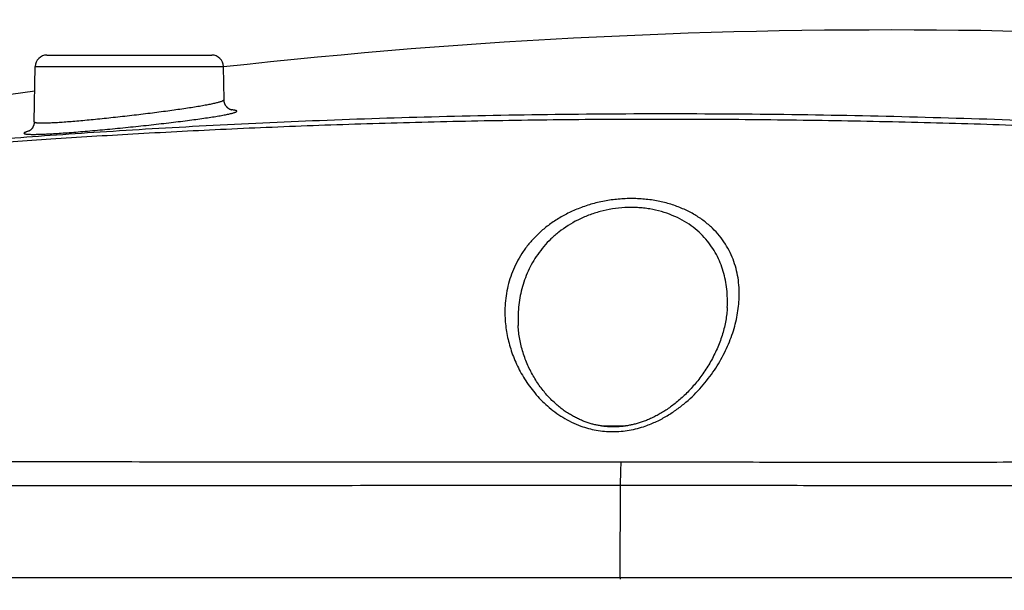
# Model space of a CAD drawing. Header units: millimetres. Extents: x 5828 to 6704, y 123 to 421.
# Tile 201 of 256: x 6556.69 to 6558.79, y 219.08 to 220.29. Entities that reach past the tile are written whole.
import ezdxf

# ---------------------------------------------------------------- set-up
doc = ezdxf.new("R2010")
doc.units = ezdxf.units.MM
for name, color, linetype in [('外形图', 7, 'Continuous'), ('尺寸标注', 7, 'Continuous'), ('运动范围', 7, 'Continuous')]:
    doc.layers.add(name, color=color, linetype=linetype)
doc.styles.add('微软雅黑', font='msyh.ttc', dxfattribs={"height": 1.5})
doc.dimstyles.new('尺寸标注_1_20比例', dxfattribs={"dimtxt": 1.5, "dimasz": 1.25, "dimexe": 0.5, "dimexo": 0.4, "dimgap": 0.5, "dimtad": 1, "dimdec": 1, "dimlfac": 20, "dimdsep": 46, "dimtxsty": '微软雅黑', "dimcen": 0.09, "dimadec": 0, "dimazin": 0, "dimtp": 0.01, "dimtm": 0.01, "dimtfac": 1, "dimtdec": 1, "dimtofl": 0, "dimtmove": 0, "dimatfit": 3, "dimfxl": 1, "dimtolj": 1, "dimarcsym": 0})

# ---------------------------------------------------------------- blocks, each defined once
blk = doc.blocks.new('*D1145')
at = {"layer": 'Defpoints', "color": 0}
for p in [(6564.9775, 227.1499), (6618.6004, 224.7716), (6488.2514, 214.3423), (6559.4529, 214.3423), (6635.7237, 214.3423)]:
    blk.add_point(p, dxfattribs=at)
at = {"layer": '尺寸标注', "color": 0, "lineweight": -2}
blk.add_arc((6559.4529, 214.3423), 13.9483, 15.13637, 174.86363, dxfattribs=at)
at = {"layer": '尺寸标注', "color": 0}
for points in [[(6572.7139, 217.9391), (6573.1206, 218.0298), (6573.1893, 216.7644)], [(6545.3524, 215.6004), (6545.7687, 215.5817), (6545.5045, 214.3423)]]:
    blk.add_solid(points, dxfattribs=at)
at = {"layer": '尺寸标注', "color": 0, "insert": (6557.2583, 229.4032), "char_height": 1.5, "attachment_point": 5, "rotation": 8.2904, "style": '微软雅黑'}
blk.add_mtext('\\A1;{\\fAlibaba PuHuiTi 3.0 55 Regular|b0|i0|c134|p18;-\\A1;170%%d}', dxfattribs=at)

msp = doc.modelspace()

# ---------------------------------------------------------------- linework, layer by layer
at = {"layer": '外形图', "linetype": 'ByBlock'}
for p, q in [((6556.7524, 220.2173), (6557.1033, 220.2173)), ((6556.7254, 220.0752), (6556.7274, 220.1927)), ((6556.7274, 220.1927), (6557.1283, 220.1927)), ((6557.1295, 220.1223), (6557.1283, 220.1927)), ((6556.7265, 220.1406), (6556.6754, 220.1332)), ((6557.7559, 219.6606), (6557.7562, 219.641)), ((6557.9336, 219.4273), (6557.985, 219.4273)), ((6557.9732, 219.1039), (6557.9743, 219.3005)), ((6557.9732, 219.1039), (6555.0908, 219.1036))]:
    msp.add_line(p, q, dxfattribs=at)
for points in [[(6558.8358, 220.2676), (6558.7888, 220.2685), (6558.7417, 220.2693), (6558.6944, 220.27), (6558.647, 220.2704), (6558.5996, 220.2707), (6558.5519, 220.2708), (6558.5042, 220.2707), (6558.4564, 220.2705), (6558.4084, 220.2701), (6558.3603, 220.2695), (6558.3121, 220.2687), (6558.2639, 220.2677), (6558.2155, 220.2665), (6558.167, 220.2652), (6558.1184, 220.2637), (6558.0697, 220.2619), (6558.0209, 220.26), (6557.972, 220.2579), (6557.923, 220.2556), (6557.874, 220.2531), (6557.8248, 220.2505), (6557.7756, 220.2476), (6557.7263, 220.2445), (6557.6769, 220.2413), (6557.6274, 220.2378), (6557.5778, 220.2341), (6557.5282, 220.2303), (6557.4785, 220.2262), (6557.4287, 220.2219), (6557.3788, 220.2174), (6557.3289, 220.2128), (6557.2789, 220.2079), (6557.2289, 220.2028), (6557.1788, 220.1975), (6557.1283, 220.192)], [(6557.1458, 220.1001), (6557.1458, 220.1001), (6557.1458, 220.1001), (6557.1458, 220.1001), (6557.1457, 220.1001), (6557.1456, 220.1001), (6557.1456, 220.1001), (6557.1455, 220.1002), (6557.1454, 220.1002), (6557.1452, 220.1002), (6557.1451, 220.1003), (6557.1449, 220.1003), (6557.1448, 220.1004), (6557.1446, 220.1004), (6557.1444, 220.1005), (6557.1442, 220.1006), (6557.1441, 220.1006), (6557.1438, 220.1007), (6557.1436, 220.1008), (6557.1434, 220.1009), (6557.1432, 220.101), (6557.143, 220.1011), (6557.1427, 220.1012), (6557.1425, 220.1013), (6557.1423, 220.1014), (6557.142, 220.1016), (6557.1418, 220.1017), (6557.1415, 220.1018), (6557.1412, 220.102), (6557.141, 220.1021), (6557.1407, 220.1023), (6557.1404, 220.1025), (6557.1401, 220.1027), (6557.1399, 220.1029), (6557.1396, 220.1031), (6557.1393, 220.1033), (6557.139, 220.1035), (6557.1387, 220.1037), (6557.1384, 220.104), (6557.1381, 220.1042), (6557.1377, 220.1045), (6557.1374, 220.1048), (6557.1371, 220.1051), (6557.1368, 220.1054), (6557.1365, 220.1057), (6557.1362, 220.106), (6557.1358, 220.1064), (6557.1355, 220.1067), (6557.1352, 220.1071), (6557.1349, 220.1075), (6557.1346, 220.1079), (6557.1342, 220.1083), (6557.1339, 220.1087), (6557.1336, 220.1092), (6557.1333, 220.1096), (6557.133, 220.1101), (6557.1328, 220.1106), (6557.1325, 220.111), (6557.1322, 220.1115), (6557.132, 220.1121), (6557.1317, 220.1126), (6557.1315, 220.1131), (6557.1313, 220.1136), (6557.1311, 220.1142), (6557.1309, 220.1147), (6557.1307, 220.1153), (6557.1305, 220.1158), (6557.1303, 220.1164), (6557.1302, 220.117), (6557.1301, 220.1176), (6557.1299, 220.1182), (6557.1298, 220.1187), (6557.1297, 220.1193), (6557.1297, 220.1199), (6557.1296, 220.1205), (6557.1296, 220.1211), (6557.1295, 220.1217), (6557.1295, 220.1222)], [(6556.7254, 220.0752), (6556.7254, 220.0746), (6556.7253, 220.074), (6556.7253, 220.0735), (6556.7252, 220.0729), (6556.7252, 220.0723), (6556.7251, 220.0717), (6556.725, 220.0711), (6556.7249, 220.0706), (6556.7247, 220.07), (6556.7246, 220.0695), (6556.7244, 220.0689), (6556.7243, 220.0684), (6556.7241, 220.0678), (6556.7239, 220.0673), (6556.7237, 220.0668), (6556.7235, 220.0663), (6556.7233, 220.0658), (6556.7231, 220.0653), (6556.7229, 220.0649), (6556.7226, 220.0644), (6556.7224, 220.064), (6556.7222, 220.0635), (6556.7219, 220.0631), (6556.7217, 220.0627), (6556.7214, 220.0623), (6556.7212, 220.0619), (6556.7209, 220.0616), (6556.7207, 220.0612), (6556.7204, 220.0609), (6556.7202, 220.0606), (6556.7199, 220.0603), (6556.7196, 220.06), (6556.7194, 220.0597), (6556.7191, 220.0594), (6556.7189, 220.0591), (6556.7187, 220.0589), (6556.7184, 220.0586), (6556.7182, 220.0584), (6556.7179, 220.0582), (6556.7177, 220.0579), (6556.7175, 220.0577), (6556.7172, 220.0575), (6556.717, 220.0573), (6556.7168, 220.0572), (6556.7166, 220.057), (6556.7164, 220.0568), (6556.7162, 220.0567), (6556.7159, 220.0565), (6556.7157, 220.0564), (6556.7155, 220.0562), (6556.7154, 220.0561), (6556.7152, 220.056), (6556.715, 220.0558), (6556.7148, 220.0557), (6556.7146, 220.0556), (6556.7145, 220.0555), (6556.7143, 220.0554), (6556.7142, 220.0553), (6556.714, 220.0553), (6556.7139, 220.0552), (6556.7138, 220.0551), (6556.7136, 220.0551), (6556.7135, 220.055), (6556.7135, 220.055), (6556.7134, 220.0549), (6556.7133, 220.0549), (6556.7133, 220.0549), (6556.7133, 220.0549)], [(6558.2016, 219.6797), (6558.2014, 219.6764), (6558.2011, 219.6729), (6558.2008, 219.6695), (6558.2004, 219.666), (6558.2, 219.6626), (6558.1995, 219.6591), (6558.199, 219.6556), (6558.1984, 219.6521), (6558.1977, 219.6485), (6558.197, 219.645), (6558.1962, 219.6415), (6558.1954, 219.6379), (6558.1945, 219.6343), (6558.1936, 219.6308), (6558.1926, 219.6272), (6558.1916, 219.6237), (6558.1905, 219.6201), (6558.1893, 219.6165), (6558.1881, 219.613), (6558.1869, 219.6094), (6558.1855, 219.6059), (6558.1842, 219.6024), (6558.1828, 219.5988), (6558.1813, 219.5953), (6558.1798, 219.5918), (6558.1782, 219.5883), (6558.1766, 219.5848), (6558.175, 219.5814), (6558.1733, 219.5779), (6558.1715, 219.5745), (6558.1698, 219.5711), (6558.1679, 219.5677), (6558.1661, 219.5643), (6558.1641, 219.561), (6558.1622, 219.5577), (6558.1602, 219.5545), (6558.1582, 219.5512), (6558.1562, 219.548), (6558.1541, 219.5448), (6558.1519, 219.5417), (6558.1498, 219.5386), (6558.1476, 219.5355), (6558.1454, 219.5325), (6558.1432, 219.5295), (6558.1409, 219.5266), (6558.1387, 219.5237), (6558.1364, 219.5208), (6558.134, 219.518), (6558.1317, 219.5152), (6558.1293, 219.5125), (6558.127, 219.5098), (6558.1246, 219.5072), (6558.1222, 219.5046), (6558.1198, 219.502), (6558.1174, 219.4995), (6558.1149, 219.4971), (6558.1125, 219.4947), (6558.1101, 219.4923), (6558.1076, 219.49), (6558.1052, 219.4877), (6558.1027, 219.4855), (6558.1002, 219.4834), (6558.0978, 219.4813), (6558.0953, 219.4792), (6558.0929, 219.4772), (6558.0904, 219.4752), (6558.088, 219.4733), (6558.0855, 219.4714), (6558.0831, 219.4696), (6558.0806, 219.4678), (6558.0782, 219.4661), (6558.0758, 219.4644), (6558.0734, 219.4627), (6558.071, 219.4611), (6558.0686, 219.4596), (6558.0662, 219.4581), (6558.0638, 219.4566), (6558.0614, 219.4552), (6558.059, 219.4538), (6558.0567, 219.4525), (6558.0543, 219.4512), (6558.052, 219.4499), (6558.0497, 219.4487), (6558.0474, 219.4475), (6558.0451, 219.4463), (6558.0428, 219.4452), (6558.0405, 219.4442), (6558.0382, 219.4431), (6558.036, 219.4421), (6558.0337, 219.4412), (6558.0315, 219.4402), (6558.0293, 219.4393), (6558.0271, 219.4385), (6558.0249, 219.4376), (6558.0227, 219.4368), (6558.0205, 219.4361), (6558.0183, 219.4353), (6558.0162, 219.4346), (6558.014, 219.4339), (6558.0119, 219.4333), (6558.0098, 219.4327), (6558.0077, 219.4321), (6558.0055, 219.4315), (6558.0034, 219.431), (6558.0014, 219.4304), (6557.9993, 219.43), (6557.9972, 219.4295), (6557.9952, 219.4291), (6557.9931, 219.4287), (6557.9911, 219.4283), (6557.989, 219.4279), (6557.987, 219.4276)], [(6557.9355, 219.427), (6557.9335, 219.4273), (6557.9315, 219.4276), (6557.9295, 219.428), (6557.9275, 219.4283), (6557.9255, 219.4287), (6557.9235, 219.4291), (6557.9215, 219.4295), (6557.9195, 219.43), (6557.9175, 219.4305), (6557.9155, 219.431), (6557.9135, 219.4315), (6557.9115, 219.4321), (6557.9094, 219.4327), (6557.9074, 219.4333), (6557.9053, 219.434), (6557.9033, 219.4347), (6557.9012, 219.4354), (6557.8992, 219.4361), (6557.8971, 219.4369), (6557.895, 219.4377), (6557.8929, 219.4385), (6557.8908, 219.4394), (6557.8888, 219.4403), (6557.8866, 219.4413), (6557.8845, 219.4422), (6557.8824, 219.4433), (6557.8803, 219.4443), (6557.8782, 219.4454), (6557.876, 219.4465), (6557.8739, 219.4477), (6557.8717, 219.4489), (6557.8696, 219.4501), (6557.8674, 219.4514), (6557.8652, 219.4527), (6557.8631, 219.4541), (6557.8609, 219.4555), (6557.8587, 219.4569), (6557.8565, 219.4584), (6557.8543, 219.4599), (6557.8522, 219.4615), (6557.85, 219.4631), (6557.8478, 219.4648), (6557.8456, 219.4665), (6557.8434, 219.4683), (6557.8412, 219.4701), (6557.839, 219.4719), (6557.8368, 219.4738), (6557.8347, 219.4758), (6557.8325, 219.4778), (6557.8303, 219.4798), (6557.8281, 219.4819), (6557.826, 219.4841), (6557.8238, 219.4863), (6557.8217, 219.4885), (6557.8196, 219.4908), (6557.8175, 219.4932), (6557.8154, 219.4956), (6557.8133, 219.498), (6557.8112, 219.5005), (6557.8092, 219.5031), (6557.8071, 219.5057), (6557.8051, 219.5083), (6557.8031, 219.511), (6557.8011, 219.5137), (6557.7992, 219.5165), (6557.7973, 219.5193), (6557.7954, 219.5222), (6557.7935, 219.5251), (6557.7917, 219.5281), (6557.7899, 219.5311), (6557.7881, 219.5341), (6557.7864, 219.5372), (6557.7847, 219.5403), (6557.7831, 219.5435), (6557.7814, 219.5466), (6557.7799, 219.5499), (6557.7783, 219.5531), (6557.7768, 219.5564), (6557.7754, 219.5598), (6557.774, 219.5631), (6557.7726, 219.5665), (6557.7713, 219.5699), (6557.77, 219.5733), (6557.7688, 219.5768), (6557.7676, 219.5803), (6557.7665, 219.5837), (6557.7655, 219.5873), (6557.7645, 219.5908), (6557.7635, 219.5943), (6557.7626, 219.5979), (6557.7617, 219.6014), (6557.761, 219.605), (6557.7602, 219.6086), (6557.7595, 219.6122), (6557.7589, 219.6158), (6557.7584, 219.6194), (6557.7578, 219.623), (6557.7574, 219.6266), (6557.757, 219.6302), (6557.7567, 219.6338), (6557.7564, 219.6374), (6557.7562, 219.641)], [(6557.987, 219.4276), (6557.985, 219.4273), (6557.9829, 219.427), (6557.9809, 219.4267), (6557.9789, 219.4265), (6557.9769, 219.4263), (6557.9749, 219.4261), (6557.9729, 219.4259), (6557.9709, 219.4258), (6557.969, 219.4257), (6557.967, 219.4256), (6557.965, 219.4255), (6557.963, 219.4254), (6557.961, 219.4254), (6557.9591, 219.4254), (6557.9571, 219.4254), (6557.9551, 219.4254), (6557.9532, 219.4255), (6557.9512, 219.4256), (6557.9492, 219.4257), (6557.9473, 219.4258), (6557.9453, 219.4259), (6557.9433, 219.4261), (6557.9414, 219.4263), (6557.9394, 219.4265), (6557.9374, 219.4268), (6557.9355, 219.427)]]:
    msp.add_lwpolyline(points, dxfattribs=at)
for centre, radius, start, end in [((6556.7524, 220.1923), 0.025, 90, 179), ((6557.1033, 220.1923), 0.025, 1, 90), ((6558.3092, 219.1023), 0.3361, 179.7179, 180.1828)]:
    msp.add_arc(centre, radius, start, end, dxfattribs=at)
for points, knots in [([(6556.7254, 220.0752), (6556.7254, 220.0751), (6556.7254, 220.0749), (6556.7256, 220.0746), (6556.7259, 220.0744), (6556.7264, 220.0741), (6556.7269, 220.0739), (6556.7276, 220.0737), (6556.7284, 220.0736), (6556.7297, 220.0733), (6556.7316, 220.0731), (6556.7343, 220.0729), (6556.7374, 220.0728), (6556.741, 220.0727), (6556.7451, 220.0728), (6556.7495, 220.0728), (6556.7545, 220.073), (6556.7619, 220.0733), (6556.7721, 220.0738), (6556.7854, 220.0747), (6556.8002, 220.0758), (6556.8221, 220.0776), (6556.8518, 220.0804), (6556.8892, 220.0842), (6556.9281, 220.0885), (6556.9669, 220.0932), (6556.9985, 220.0972), (6557.0227, 220.1005), (6557.0396, 220.1029), (6557.0554, 220.1053), (6557.07, 220.1076), (6557.0833, 220.1098), (6557.095, 220.112), (6557.1038, 220.1137), (6557.11, 220.1151), (6557.114, 220.116), (6557.1176, 220.1169), (6557.1207, 220.1178), (6557.1233, 220.1186), (6557.1255, 220.1194), (6557.127, 220.1201), (6557.128, 220.1206), (6557.1285, 220.121), (6557.129, 220.1213), (6557.1293, 220.1216), (6557.1295, 220.122), (6557.1295, 220.1222), (6557.1295, 220.1223)], [0, 0, 0, 0, 0.000694, 0.001473, 0.002428, 0.003611, 0.005048, 0.006755, 0.008739, 0.011004, 0.016389, 0.022917, 0.030582, 0.039372, 0.049269, 0.060251, 0.072294, 0.085368, 0.114482, 0.147306, 0.183516, 0.222754, 0.308746, 0.401932, 0.498736, 0.595483, 0.688533, 0.732572, 0.774395, 0.81361, 0.849847, 0.882762, 0.912044, 0.937417, 0.948561, 0.958644, 0.967641, 0.975535, 0.982313, 0.987966, 0.992498, 0.99435, 0.995934, 0.99726, 0.99835, 0.99924, 1, 1, 1, 1]), ([(6556.3481, 220.0802), (6556.3292, 220.0768), (6556.3005, 220.0715), (6556.2619, 220.0639), (6556.2323, 220.0578), (6556.2026, 220.0515), (6556.1728, 220.045), (6556.1427, 220.0382), (6556.1172, 220.0322), (6556.0963, 220.0272), (6556.0801, 220.0233), (6556.0637, 220.0193), (6556.0474, 220.0153), (6556.0315, 220.0113), (6556.0165, 220.0074), (6556.0029, 220.0037), (6555.9912, 220.0003), (6555.9827, 219.9976), (6555.9769, 219.9955), (6555.9734, 219.9942), (6555.9704, 219.993), (6555.9679, 219.9918), (6555.9659, 219.9908), (6555.9646, 219.9899), (6555.9638, 219.9892), (6555.9634, 219.9888), (6555.9631, 219.9883), (6555.9629, 219.9879), (6555.9629, 219.9875), (6555.9629, 219.9871), (6555.9631, 219.9868), (6555.9635, 219.9864), (6555.9639, 219.9861), (6555.9648, 219.9857), (6555.9662, 219.9853), (6555.9682, 219.9849), (6555.9708, 219.9846), (6555.9738, 219.9843), (6555.9774, 219.9841), (6555.9815, 219.984), (6555.9861, 219.984), (6555.9912, 219.9841), (6555.9991, 219.9843), (6556.0102, 219.9847), (6556.0251, 219.9856), (6556.042, 219.9867), (6556.0609, 219.9881), (6556.0817, 219.9897), (6556.1045, 219.9916), (6556.1292, 219.9938), (6556.1558, 219.9961), (6556.1949, 219.9996), (6556.2483, 220.0045), (6556.3176, 220.0107), (6556.3938, 220.0175), (6556.4766, 220.0247), (6556.5656, 220.032), (6556.6607, 220.0395), (6556.7612, 220.0468), (6556.867, 220.054), (6556.9776, 220.0609), (6557.1335, 220.0696), (6557.3374, 220.0789), (6557.5907, 220.0872), (6557.853, 220.092), (6558.1204, 220.0932), (6558.3889, 220.0908), (6558.6547, 220.0848), (6558.9139, 220.0759), (6559.1627, 220.0646), (6559.362, 220.0537), (6559.5136, 220.0445), (6559.6205, 220.0378), (6559.7223, 220.0312), (6559.8186, 220.0249), (6559.9089, 220.0189), (6559.9931, 220.0135), (6560.0705, 220.0088), (6560.1411, 220.0049), (6560.2045, 220.002), (6560.2529, 220.0002), (6560.2879, 219.9994), (6560.3114, 219.9991), (6560.333, 219.9991), (6560.3527, 219.9993), (6560.3703, 219.9999), (6560.3858, 220.0008), (6560.3993, 220.0021), (6560.4075, 220.0032), (6560.4114, 220.0038)], [0, 0, 0, 0, 0.011895, 0.018055, 0.024301, 0.030574, 0.036841, 0.043149, 0.049646, 0.053006, 0.056444, 0.059937, 0.063435, 0.066855, 0.07008, 0.073004, 0.075543, 0.077641, 0.078524, 0.079298, 0.079967, 0.080531, 0.080994, 0.08136, 0.081508, 0.081634, 0.081741, 0.081832, 0.081913, 0.08199, 0.082072, 0.082167, 0.082279, 0.082411, 0.082742, 0.08317, 0.083699, 0.084332, 0.085069, 0.085912, 0.086862, 0.087917, 0.08908, 0.091727, 0.0948, 0.098292, 0.102197, 0.106509, 0.111222, 0.11633, 0.121827, 0.127707, 0.140597, 0.154956, 0.170738, 0.18788, 0.20632, 0.225985, 0.246794, 0.268666, 0.29152, 0.315278, 0.365182, 0.417671, 0.471981, 0.527329, 0.582927, 0.637969, 0.691658, 0.743231, 0.791951, 0.81502, 0.837117, 0.858161, 0.878069, 0.89676, 0.914152, 0.930168, 0.944745, 0.957836, 0.969422, 0.974648, 0.979493, 0.983948, 0.988002, 0.991636, 0.994836, 0.997609, 1, 1, 1, 1]), ([(6556.7034, 220.0508), (6556.7034, 220.0507), (6556.7035, 220.0505), (6556.7037, 220.0503), (6556.7041, 220.05), (6556.7045, 220.0498), (6556.7051, 220.0496), (6556.7059, 220.0494), (6556.7068, 220.0492), (6556.7082, 220.049), (6556.7104, 220.0488), (6556.7133, 220.0486), (6556.7168, 220.0485), (6556.7208, 220.0484), (6556.7254, 220.0484), (6556.7304, 220.0485), (6556.7359, 220.0486), (6556.7441, 220.0489), (6556.7556, 220.0494), (6556.7705, 220.0503), (6556.787, 220.0514), (6556.8049, 220.0527), (6556.824, 220.0542), (6556.8512, 220.0565), (6556.8869, 220.0598), (6556.9305, 220.0641), (6556.9741, 220.0687), (6557.0096, 220.0728), (6557.0368, 220.0761), (6557.0558, 220.0785), (6557.0735, 220.0809), (6557.0899, 220.0832), (6557.1048, 220.0854), (6557.1179, 220.0875), (6557.1278, 220.0893), (6557.1348, 220.0907), (6557.1393, 220.0916), (6557.1433, 220.0925), (6557.1467, 220.0934), (6557.1497, 220.0942), (6557.1518, 220.0949), (6557.1533, 220.0954), (6557.1542, 220.0958), (6557.1549, 220.0962), (6557.1555, 220.0965), (6557.156, 220.0969), (6557.1563, 220.0972), (6557.1566, 220.0975), (6557.1566, 220.0977), (6557.1566, 220.0978)], [0, 0, 0, 0, 0.000623, 0.001342, 0.002252, 0.0034, 0.004809, 0.006494, 0.008459, 0.010709, 0.016068, 0.022574, 0.030221, 0.038993, 0.048874, 0.059843, 0.071873, 0.084936, 0.114033, 0.146853, 0.183074, 0.222339, 0.264266, 0.308443, 0.401813, 0.498849, 0.595839, 0.689101, 0.733223, 0.77511, 0.814366, 0.85062, 0.883529, 0.912784, 0.938107, 0.94922, 0.959264, 0.96822, 0.976067, 0.982791, 0.988384, 0.990755, 0.992844, 0.994655, 0.996192, 0.997467, 0.998498, 0.999318, 1, 1, 1, 1]), ([(6557.1566, 220.0978), (6557.1566, 220.0979), (6557.1566, 220.0981), (6557.1564, 220.0984), (6557.1561, 220.0986), (6557.1556, 220.0989), (6557.1547, 220.0993), (6557.1533, 220.0996), (6557.1515, 220.1), (6557.1493, 220.1003), (6557.1467, 220.1005), (6557.1449, 220.1007), (6557.1439, 220.1007)], [0, 0, 0, 0, 0.019131, 0.040552, 0.066304, 0.097567, 0.178855, 0.287034, 0.422973, 0.58703, 0.779366, 1, 1, 1, 1]), ([(6555.9521, 219.9876), (6555.9514, 219.9872), (6555.9501, 219.9867), (6555.9482, 219.9858), (6555.9467, 219.9849), (6555.9455, 219.9842), (6555.9446, 219.9834), (6555.944, 219.9827), (6555.9438, 219.9821), (6555.9438, 219.9817), (6555.9439, 219.9813), (6555.9443, 219.9808), (6555.9451, 219.9803), (6555.9461, 219.9799), (6555.9475, 219.9795), (6555.9492, 219.9792), (6555.9512, 219.9789), (6555.9536, 219.9787), (6555.9573, 219.9784), (6555.9629, 219.9782), (6555.9705, 219.9782), (6555.9795, 219.9784), (6555.9898, 219.9788), (6556.0014, 219.9794), (6556.0143, 219.9801), (6556.0285, 219.9811), (6556.05, 219.9826), (6556.0799, 219.9849), (6556.1195, 219.9882), (6556.1639, 219.9919), (6556.213, 219.9962), (6556.2667, 220.0008), (6556.325, 220.0058), (6556.3876, 220.011), (6556.4546, 220.0165), (6556.5256, 220.0221), (6556.6281, 220.0298), (6556.7651, 220.0394), (6556.9393, 220.05), (6557.0923, 220.058), (6557.2202, 220.0637), (6557.3198, 220.0676), (6557.4215, 220.0711), (6557.5606, 220.0752), (6557.7379, 220.0789), (6557.9535, 220.0812), (6558.1715, 220.0812), (6558.3898, 220.079), (6558.6063, 220.0746), (6558.8189, 220.0683), (6559.0257, 220.0603), (6559.2246, 220.0511), (6559.4139, 220.0411), (6559.5919, 220.0307), (6559.7324, 220.022), (6559.8379, 220.0154), (6559.9114, 220.0108), (6559.981, 220.0065), (6560.0463, 220.0025), (6560.1072, 219.9991), (6560.1637, 219.9961), (6560.2156, 219.9938), (6560.2628, 219.992), (6560.3054, 219.9908), (6560.3379, 219.9904), (6560.3615, 219.9904), (6560.3773, 219.9906), (6560.3918, 219.991), (6560.405, 219.9917), (6560.4169, 219.9925), (6560.4275, 219.9935), (6560.4369, 219.9947), (6560.4479, 219.9965), (6560.458, 219.9985), (6560.4678, 220.0005), (6560.4773, 220.0024), (6560.4894, 220.0047), (6560.5041, 220.0071), (6560.5187, 220.0094), (6560.5375, 220.0123), (6560.5601, 220.0159), (6560.5864, 220.0199), (6560.612, 220.0235), (6560.6371, 220.0265), (6560.6617, 220.0292), (6560.6855, 220.0315), (6560.7083, 220.0335), (6560.7301, 220.0353), (6560.7509, 220.0368), (6560.7708, 220.038), (6560.7959, 220.0393), (6560.8254, 220.0402), (6560.8585, 220.0404), (6560.8882, 220.0398), (6560.9148, 220.0386), (6560.9351, 220.037), (6560.9499, 220.0352), (6560.9599, 220.0337), (6560.969, 220.032), (6560.9772, 220.0302), (6560.9844, 220.0282), (6560.9922, 220.0255), (6560.9974, 220.0229), (6561.0004, 220.0208)], [0, 0, 0, 0, 0.000464, 0.000865, 0.001205, 0.001486, 0.00171, 0.001883, 0.002017, 0.002076, 0.002135, 0.002268, 0.002439, 0.002661, 0.00294, 0.003278, 0.003679, 0.004142, 0.004668, 0.005915, 0.007421, 0.009188, 0.011217, 0.013507, 0.016055, 0.018858, 0.021912, 0.028765, 0.03659, 0.045367, 0.055077, 0.0657, 0.077218, 0.089606, 0.102836, 0.116877, 0.131699, 0.163524, 0.197996, 0.2348, 0.253978, 0.273615, 0.293666, 0.314081, 0.355808, 0.398399, 0.441456, 0.484572, 0.527338, 0.569345, 0.610202, 0.649533, 0.686973, 0.722179, 0.754832, 0.770103, 0.78462, 0.798343, 0.811237, 0.823266, 0.834405, 0.844632, 0.853939, 0.862321, 0.869772, 0.87314, 0.876261, 0.879127, 0.881729, 0.884066, 0.88615, 0.888007, 0.889683, 0.892699, 0.894132, 0.895561, 0.898452, 0.901394, 0.904326, 0.907193, 0.912648, 0.917838, 0.92291, 0.927904, 0.932786, 0.937503, 0.942012, 0.946309, 0.950409, 0.954337, 0.958117, 0.965252, 0.97177, 0.977617, 0.982836, 0.987503, 0.989637, 0.991624, 0.993452, 0.995106, 0.996578, 0.997869, 1, 1, 1, 1]), ([(6556.715, 220.0558), (6556.7141, 220.0556), (6556.7124, 220.0551), (6556.7101, 220.0544), (6556.7081, 220.0537), (6556.7064, 220.0531), (6556.7052, 220.0525), (6556.7043, 220.052), (6556.7039, 220.0516), (6556.7036, 220.0513), (6556.7034, 220.051), (6556.7034, 220.0508)], [0, 0, 0, 0, 0.216599, 0.406601, 0.56982, 0.706184, 0.815895, 0.899618, 0.932266, 0.959303, 1, 1, 1, 1]), ([(6558.2268, 219.6963), (6558.2272, 219.7033), (6558.2273, 219.7171), (6558.2256, 219.7377), (6558.2218, 219.7579), (6558.216, 219.7776), (6558.2081, 219.7968), (6558.1978, 219.8152), (6558.1851, 219.8327), (6558.17, 219.8491), (6558.1523, 219.8642), (6558.1321, 219.8777), (6558.1094, 219.8894), (6558.0888, 219.8973), (6558.0713, 219.9024), (6558.0576, 219.9057), (6558.0435, 219.9082), (6558.029, 219.9102), (6558.0143, 219.9113), (6557.9994, 219.9118), (6557.9844, 219.9115), (6557.9694, 219.9105), (6557.9546, 219.9088), (6557.9399, 219.9064), (6557.9254, 219.9033), (6557.9067, 219.8983), (6557.8843, 219.8907), (6557.8592, 219.8793), (6557.8362, 219.8661), (6557.8154, 219.8512), (6557.7969, 219.8351), (6557.7808, 219.8178), (6557.7669, 219.7995), (6557.7553, 219.7805), (6557.7457, 219.7609), (6557.7383, 219.7408), (6557.7328, 219.7202), (6557.7293, 219.6994), (6557.7277, 219.6783), (6557.7278, 219.6642), (6557.7282, 219.6571)], [0, 0, 0, 0, 0.026974, 0.053657, 0.080184, 0.106718, 0.133452, 0.160613, 0.188447, 0.217209, 0.247164, 0.278542, 0.311501, 0.346114, 0.364033, 0.38232, 0.400938, 0.419844, 0.438988, 0.458305, 0.477722, 0.497171, 0.516585, 0.535893, 0.555036, 0.573962, 0.610996, 0.646747, 0.681106, 0.714091, 0.745786, 0.776328, 0.805892, 0.834661, 0.862816, 0.890533, 0.91797, 0.945277, 0.972581, 1, 1, 1, 1]), ([(6558.2016, 219.6798), (6558.2022, 219.6927), (6558.2018, 219.7123), (6558.198, 219.7379), (6558.1934, 219.7566), (6558.187, 219.7749), (6558.1788, 219.7925), (6558.1685, 219.8095), (6558.1561, 219.8255), (6558.1416, 219.8405), (6558.1248, 219.8542), (6558.1057, 219.8663), (6558.0844, 219.8765), (6558.0612, 219.8845), (6558.0405, 219.8891), (6558.0234, 219.8915), (6558.0102, 219.8925), (6557.9969, 219.8929), (6557.979, 219.8924), (6557.9568, 219.8901), (6557.9309, 219.8846), (6557.9063, 219.8766), (6557.8761, 219.8633), (6557.849, 219.8462), (6557.8257, 219.826), (6557.8107, 219.81), (6557.7976, 219.7931), (6557.7864, 219.7755), (6557.7771, 219.7573), (6557.7695, 219.7386), (6557.7636, 219.7195), (6557.758, 219.6936), (6557.7561, 219.6738), (6557.7559, 219.6606)], [0, 0, 0, 0, 0.055243, 0.08255, 0.109775, 0.137057, 0.16456, 0.192478, 0.221033, 0.250461, 0.280993, 0.312841, 0.346147, 0.380945, 0.417116, 0.435637, 0.454378, 0.473276, 0.492268, 0.530243, 0.567802, 0.604533, 0.640164, 0.70767, 0.739699, 0.770706, 0.800844, 0.830276, 0.85916, 0.887643, 0.915861, 0.943932, 1, 1, 1, 1]), ([(6558.027, 219.4272), (6558.0353, 219.4301), (6558.0512, 219.4366), (6558.0737, 219.4487), (6558.0945, 219.4624), (6558.1197, 219.4823), (6558.1472, 219.5096), (6558.1745, 219.5452), (6558.1961, 219.5822), (6558.2122, 219.62), (6558.2228, 219.6581), (6558.2261, 219.6837), (6558.2268, 219.6963)], [0, 0, 0, 0, 0.073786, 0.146019, 0.216567, 0.285411, 0.418076, 0.544606, 0.665518, 0.781318, 0.892569, 1, 1, 1, 1]), ([(6557.7282, 219.6571), (6557.7287, 219.6461), (6557.7314, 219.6239), (6557.7396, 219.5909), (6557.7522, 219.5584), (6557.7693, 219.5268), (6557.7912, 219.4966), (6557.8135, 219.4736), (6557.834, 219.4569), (6557.8511, 219.4454), (6557.8696, 219.4352), (6557.8828, 219.4297), (6557.8896, 219.4272)], [0, 0, 0, 0, 0.111828, 0.225856, 0.342835, 0.463478, 0.588549, 0.718933, 0.786497, 0.855794, 0.926941, 1, 1, 1, 1]), ([(6557.8896, 219.4272), (6557.8949, 219.4253), (6557.9058, 219.4218), (6557.9226, 219.4181), (6557.9399, 219.4157), (6557.9576, 219.415), (6557.9753, 219.4157), (6557.9987, 219.4189), (6558.0159, 219.4234), (6558.027, 219.4272)], [0, 0, 0, 0, 0.12086, 0.24385, 0.368634, 0.494731, 0.621547, 0.748447, 1, 1, 1, 1]), ([(6557.9756, 219.35), (6557.8801, 219.35), (6557.6907, 219.35), (6557.4096, 219.3501), (6557.1355, 219.3502), (6556.8708, 219.3507), (6556.6179, 219.3512), (6556.4155, 219.3516), (6556.2611, 219.3518), (6556.1515, 219.3519), (6556.0465, 219.352), (6555.9461, 219.3521), (6555.8507, 219.3522), (6555.7604, 219.3523), (6555.6754, 219.3525), (6555.5959, 219.3527), (6555.5222, 219.3528), (6555.4543, 219.3528), (6555.3924, 219.3527), (6555.3446, 219.3526), (6555.3095, 219.3524), (6555.2856, 219.3523), (6555.2632, 219.3522), (6555.2425, 219.3521), (6555.2234, 219.352), (6555.206, 219.3519), (6555.1902, 219.3518), (6555.176, 219.3519), (6555.1635, 219.352), (6555.1542, 219.3521), (6555.1475, 219.3522), (6555.1432, 219.3524), (6555.1392, 219.3525), (6555.1357, 219.3526), (6555.1326, 219.3527), (6555.1298, 219.3528), (6555.1278, 219.3529), (6555.1264, 219.353), (6555.1255, 219.353), (6555.1247, 219.3531), (6555.1241, 219.3531), (6555.1235, 219.3531), (6555.123, 219.3531), (6555.1226, 219.3531), (6555.1223, 219.3531), (6555.1222, 219.3531), (6555.1221, 219.3531), (6555.122, 219.3531), (6555.122, 219.3531), (6555.122, 219.3531)], [0, 0, 0, 0, 0.100378, 0.199167, 0.295499, 0.388522, 0.477413, 0.56139, 0.601309, 0.639734, 0.676584, 0.711781, 0.745249, 0.776917, 0.806715, 0.834579, 0.860447, 0.884262, 0.90597, 0.925519, 0.934469, 0.942863, 0.950694, 0.957957, 0.964649, 0.970765, 0.976303, 0.981259, 0.985631, 0.98942, 0.991096, 0.992626, 0.994012, 0.995252, 0.996348, 0.9973, 0.998109, 0.998459, 0.998773, 0.999052, 0.999295, 0.999502, 0.999673, 0.999808, 0.999907, 0.999944, 0.999971, 0.99999, 1, 1, 1, 1]), ([(6557.9743, 219.3005), (6557.9744, 219.3092), (6557.9746, 219.3257), (6557.9752, 219.3422), (6557.9756, 219.35)], [0, 0, 0, 0, 0.523034, 1, 1, 1, 1]), ([(6561.7055, 219.3494), (6561.7029, 219.3494), (6561.6978, 219.3493), (6561.6915, 219.3489), (6561.6867, 219.3487), (6561.6831, 219.3485), (6561.6796, 219.3483), (6561.6749, 219.3482), (6561.6691, 219.3483), (6561.6623, 219.3484), (6561.6557, 219.3484), (6561.6493, 219.3483), (6561.643, 219.3481), (6561.6369, 219.3479), (6561.6307, 219.3477), (6561.6246, 219.3476), (6561.6183, 219.3476), (6561.6119, 219.3477), (6561.6053, 219.3479), (6561.5985, 219.3482), (6561.5914, 219.3486), (6561.5816, 219.3492), (6561.5687, 219.35), (6561.5554, 219.3504), (6561.5443, 219.3503), (6561.5323, 219.35), (6561.5198, 219.3494), (6561.5066, 219.3489), (6561.4958, 219.3486), (6561.4842, 219.3487), (6561.4741, 219.349), (6561.4656, 219.3494), (6561.4565, 219.3499), (6561.4445, 219.3506), (6561.4323, 219.3514), (6561.4221, 219.3518), (6561.4142, 219.3521), (6561.4062, 219.3523), (6561.3982, 219.3524), (6561.39, 219.3523), (6561.3816, 219.3522), (6561.3731, 219.352), (6561.3644, 219.3518), (6561.3553, 219.3518), (6561.3459, 219.352), (6561.336, 219.3524), (6561.3259, 219.353), (6561.3172, 219.3534), (6561.3103, 219.3535), (6561.3035, 219.3535), (6561.2967, 219.3533), (6561.2899, 219.353), (6561.2847, 219.3527), (6561.2794, 219.3525), (6561.2738, 219.3524), (6561.2679, 219.3524), (6561.2615, 219.3525), (6561.2545, 219.3527), (6561.2438, 219.3531), (6561.2283, 219.3534), (6561.2071, 219.3535), (6561.1823, 219.3533), (6561.1538, 219.3529), (6561.1217, 219.3527), (6561.086, 219.3526), (6561.0468, 219.3526), (6561.0042, 219.3527), (6560.9582, 219.3529), (6560.9089, 219.353), (6560.8368, 219.3531), (6560.7388, 219.3531), (6560.6121, 219.3528), (6560.4736, 219.3524), (6560.3512, 219.352), (6560.248, 219.3518), (6560.138, 219.3517), (6559.9949, 219.3516), (6559.8168, 219.3515), (6559.631, 219.3514), (6559.4382, 219.3511), (6559.2395, 219.3507), (6559.0357, 219.3502), (6558.8278, 219.3499), (6558.6169, 219.3497), (6558.4039, 219.3498), (6558.1899, 219.3499), (6558.047, 219.35), (6557.9756, 219.35)], [0, 0, 0, 0, 0.002114, 0.004085, 0.005048, 0.006002, 0.006951, 0.007898, 0.009777, 0.01161, 0.013379, 0.015092, 0.016762, 0.018405, 0.020044, 0.021697, 0.023376, 0.025095, 0.026863, 0.028687, 0.030573, 0.032522, 0.036608, 0.040946, 0.043217, 0.04557, 0.05059, 0.053302, 0.056186, 0.059274, 0.062586, 0.064332, 0.06614, 0.069934, 0.073945, 0.076019, 0.07813, 0.080272, 0.082441, 0.084637, 0.086865, 0.089137, 0.091471, 0.093893, 0.096428, 0.099076, 0.101824, 0.104618, 0.10601, 0.107391, 0.110125, 0.111483, 0.112858, 0.114275, 0.115759, 0.117341, 0.119048, 0.12091, 0.122954, 0.127684, 0.133357, 0.140011, 0.147653, 0.156272, 0.165846, 0.176356, 0.187783, 0.200112, 0.213327, 0.227413, 0.258137, 0.292156, 0.329324, 0.369469, 0.390597, 0.412394, 0.457881, 0.505696, 0.5556, 0.607352, 0.660712, 0.715434, 0.771257, 0.827906, 0.8851, 0.942558, 1, 1, 1, 1]), ([(6557.9743, 219.3005), (6557.8782, 219.3005), (6557.6876, 219.3004), (6557.4047, 219.3002), (6557.1288, 219.2998), (6556.8624, 219.2997), (6556.6473, 219.2995), (6556.4817, 219.2993), (6556.363, 219.2991), (6556.2483, 219.2988), (6556.1379, 219.2985), (6556.0321, 219.2982), (6555.9309, 219.298), (6555.8347, 219.2977), (6555.7437, 219.2975), (6555.6581, 219.2973), (6555.578, 219.2972), (6555.5036, 219.297), (6555.4352, 219.2968), (6555.3728, 219.2966), (6555.3247, 219.2963), (6555.2893, 219.2961), (6555.2652, 219.2959), (6555.2427, 219.2958), (6555.2219, 219.2956), (6555.2027, 219.2955), (6555.1852, 219.2955), (6555.1693, 219.2955), (6555.1551, 219.2955), (6555.1443, 219.2956), (6555.1365, 219.2958), (6555.1313, 219.2959), (6555.1265, 219.296), (6555.1222, 219.2962), (6555.1182, 219.2963), (6555.1147, 219.2965), (6555.1116, 219.2966), (6555.1089, 219.2968), (6555.1069, 219.2969), (6555.1055, 219.297), (6555.1046, 219.297), (6555.1038, 219.2971), (6555.1031, 219.2972), (6555.1026, 219.2972), (6555.1022, 219.2972), (6555.1019, 219.2973), (6555.1017, 219.2973), (6555.1016, 219.2973), (6555.1014, 219.2973), (6555.1014, 219.2973), (6555.1013, 219.2973), (6555.1013, 219.2973), (6555.1012, 219.2973), (6555.1012, 219.2973), (6555.1012, 219.2973), (6555.1012, 219.2973)], [0, 0, 0, 0, 0.100322, 0.199063, 0.295361, 0.388373, 0.477274, 0.519937, 0.561283, 0.601224, 0.639675, 0.676554, 0.711783, 0.745285, 0.776989, 0.806824, 0.834723, 0.860624, 0.884466, 0.906193, 0.925753, 0.934704, 0.943095, 0.950921, 0.958177, 0.96486, 0.970964, 0.976488, 0.981429, 0.985785, 0.987745, 0.989558, 0.991225, 0.992747, 0.994124, 0.995355, 0.996441, 0.997383, 0.998181, 0.998526, 0.998834, 0.999107, 0.999343, 0.999543, 0.999707, 0.999776, 0.999835, 0.999885, 0.999926, 0.999958, 0.999981, 0.999989, 0.999995, 0.999999, 1, 1, 1, 1]), ([(6561.7228, 219.3013), (6561.7199, 219.3016), (6561.7158, 219.3019), (6561.7104, 219.3021), (6561.7065, 219.3022), (6561.7027, 219.3023), (6561.6977, 219.3024), (6561.6916, 219.3026), (6561.6844, 219.3029), (6561.6773, 219.3032), (6561.6706, 219.3034), (6561.664, 219.3035), (6561.6577, 219.3035), (6561.6514, 219.3033), (6561.6453, 219.3031), (6561.6391, 219.3029), (6561.6329, 219.3027), (6561.6265, 219.3026), (6561.62, 219.3026), (6561.6133, 219.3026), (6561.6064, 219.3027), (6561.5993, 219.3028), (6561.592, 219.3029), (6561.5844, 219.3029), (6561.5766, 219.3028), (6561.5686, 219.3026), (6561.5602, 219.3021), (6561.5516, 219.3015), (6561.5426, 219.3007), (6561.5332, 219.2998), (6561.5233, 219.299), (6561.5127, 219.2983), (6561.5013, 219.2979), (6561.4892, 219.2978), (6561.4762, 219.2979), (6561.4624, 219.2983), (6561.4478, 219.2985), (6561.4352, 219.2986), (6561.4249, 219.2984), (6561.417, 219.2981), (6561.409, 219.2977), (6561.4008, 219.2972), (6561.3925, 219.2967), (6561.3839, 219.2962), (6561.3749, 219.2959), (6561.3656, 219.2959), (6561.3559, 219.2961), (6561.3459, 219.2963), (6561.3375, 219.2963), (6561.3307, 219.2961), (6561.3257, 219.2958), (6561.3207, 219.2955), (6561.3158, 219.2951), (6561.3107, 219.2947), (6561.3056, 219.2943), (6561.3003, 219.2939), (6561.2947, 219.2937), (6561.2887, 219.2937), (6561.2822, 219.2938), (6561.275, 219.2939), (6561.264, 219.2942), (6561.248, 219.2945), (6561.2262, 219.2946), (6561.2007, 219.2944), (6561.1716, 219.2942), (6561.1388, 219.2941), (6561.1024, 219.2941), (6561.0626, 219.2943), (6561.0193, 219.2946), (6560.9727, 219.2949), (6560.9227, 219.2952), (6560.8696, 219.2955), (6560.8132, 219.2958), (6560.7318, 219.2961), (6560.6226, 219.2963), (6560.4829, 219.2965), (6560.3595, 219.2967), (6560.2554, 219.297), (6560.1447, 219.2973), (6560.0007, 219.2977), (6559.8217, 219.2983), (6559.6349, 219.2989), (6559.4413, 219.2992), (6559.2418, 219.2994), (6559.0373, 219.2995), (6558.8288, 219.2996), (6558.6172, 219.2998), (6558.4036, 219.3001), (6558.1891, 219.3004), (6558.0459, 219.3005), (6557.9743, 219.3005)], [0, 0, 0, 0, 0.002259, 0.003316, 0.004344, 0.005355, 0.006359, 0.008341, 0.010274, 0.012145, 0.013953, 0.015699, 0.01739, 0.019044, 0.020682, 0.022324, 0.023986, 0.025678, 0.027411, 0.029194, 0.031032, 0.032927, 0.034882, 0.036899, 0.038979, 0.041125, 0.043342, 0.045642, 0.04804, 0.050555, 0.05321, 0.056034, 0.059051, 0.062287, 0.065753, 0.069449, 0.073349, 0.077419, 0.079503, 0.081615, 0.083758, 0.085935, 0.088157, 0.090446, 0.092821, 0.095304, 0.097905, 0.100589, 0.103305, 0.104658, 0.105997, 0.107327, 0.108655, 0.109989, 0.111346, 0.112754, 0.114239, 0.115833, 0.117566, 0.119469, 0.121566, 0.126419, 0.132226, 0.139024, 0.146809, 0.155564, 0.165268, 0.175902, 0.187449, 0.199893, 0.213218, 0.227411, 0.242454, 0.258334, 0.292532, 0.329852, 0.370121, 0.391299, 0.413138, 0.458685, 0.506528, 0.556428, 0.608148, 0.66145, 0.716089, 0.771807, 0.828333, 0.885391, 0.942704, 1, 1, 1, 1]), ([(6561.7458, 219.1044), (6561.7251, 219.1043), (6561.6958, 219.1043), (6561.6578, 219.1042), (6561.6306, 219.1041), (6561.601, 219.1041), (6561.5669, 219.104), (6561.5259, 219.1039), (6561.4859, 219.1039), (6561.4483, 219.1038), (6561.4217, 219.1038), (6561.3991, 219.1038), (6561.3808, 219.1037), (6561.3612, 219.1037), (6561.3408, 219.1037), (6561.3195, 219.1037), (6561.2947, 219.1037), (6561.2617, 219.1037), (6561.2163, 219.1038), (6561.1563, 219.1038), (6561.0817, 219.1039), (6560.993, 219.1039), (6560.8907, 219.1039), (6560.7753, 219.104), (6560.5968, 219.104), (6560.3453, 219.104), (6560.0133, 219.1041), (6559.5065, 219.1041), (6558.8225, 219.104), (6558.2618, 219.104), (6557.9732, 219.1039)], [0, 0, 0, 0, 0.01643, 0.023282, 0.030255, 0.038025, 0.046868, 0.057313, 0.070658, 0.078634, 0.087242, 0.091779, 0.096608, 0.10186, 0.107361, 0.112817, 0.118823, 0.12708, 0.139004, 0.154947, 0.174772, 0.198325, 0.225479, 0.256115, 0.290102, 0.367485, 0.456097, 0.554107, 0.7705, 1, 1, 1, 1])]:
    msp.add_open_spline(points, degree=3, knots=knots, dxfattribs=at)
at = {"layer": '运动范围'}
msp.add_arc((6559.4529, 214.3423), 60.06, 10, 350, dxfattribs=at)

# ---------------------------------------------------------------- dimensions: what is measured, and where the dimension line sits
at = {"layer": '尺寸标注'}
dim = msp.add_angular_dim_2l(base=(6564.9775, 227.1499), line1=((6635.7237, 214.3423), (6488.2514, 214.3423)), line2=((6559.4529, 214.3423), (6618.6004, 224.7716)), text='\\A1;{\\fAlibaba PuHuiTi 3.0 55 Regular|b0|i0|c134|p18;-<>}', dimstyle='尺寸标注_1_20比例', dxfattribs=at)
dim.commit()
dim.dimension.update_dxf_attribs({"geometry": '*D1145', "text_midpoint": (6557.4417, 228.1449), "dimtype": 162})

doc.saveas('drawing.dxf')
